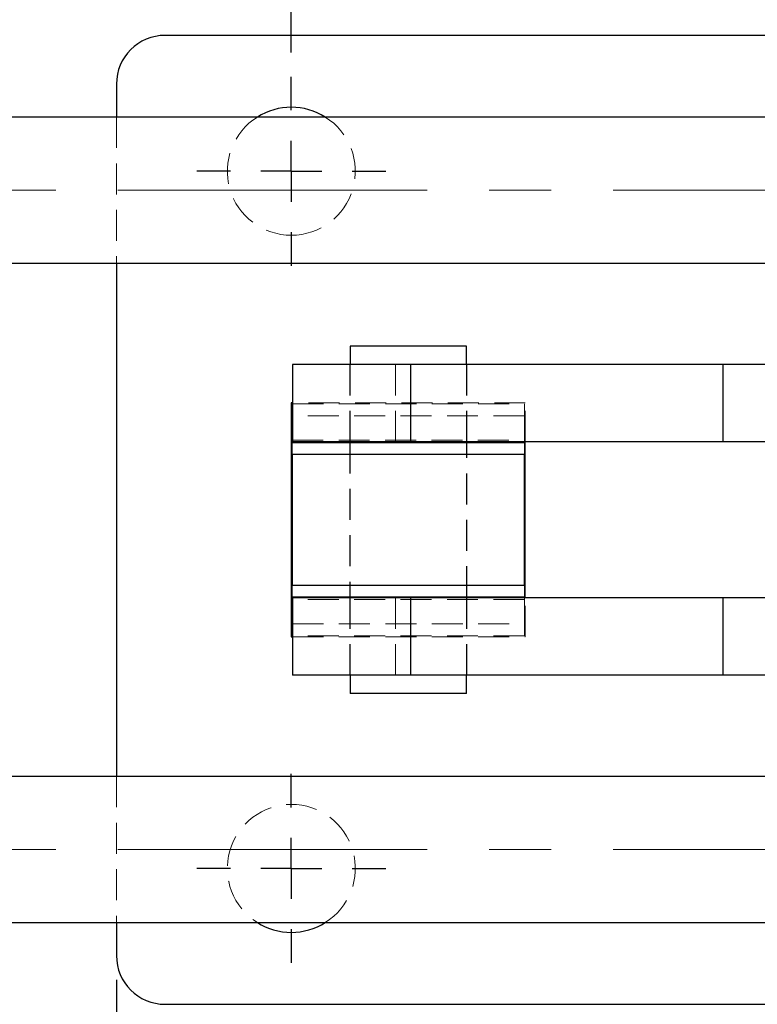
# Model space of a CAD drawing. Header units: millimetres. Extents: x 27 to 413, y 83 to 286.
# Tile 3 of 17: x 87 to 118, y 115 to 155. Entities that reach past the tile are written whole.
import ezdxf

# ---------------------------------------------------------------- set-up
doc = ezdxf.new("R2010")
doc.units = ezdxf.units.MM
doc.linetypes.add('CENTERX2', pattern=[20.32, 12.7, -2.54, 2.54, -2.54])
doc.linetypes.add('HIDDEN', pattern=[1.905, 1.27, -0.635])
doc.layers.add('FORMATO', color=179, linetype='Continuous')
doc.styles.add('SLDTEXTSTYLE0', font='TXT', dxfattribs={"width": 0.75})
doc.dimstyles.new('SLDDIMSTYLE0', dxfattribs={"dimtxt": 3.5, "dimasz": 3.302, "dimexe": 0, "dimexo": 0.0625, "dimgap": 0.875, "dimtad": 1, "dimdec": 0, "dimlfac": 2, "dimrnd": 1e-09, "dimzin": 12, "dimdsep": 46, "dimtxsty": 'SLDTEXTSTYLE0', "dimsah": 1, "dimcen": 0.09, "dimadec": 0, "dimazin": 3, "dimtfac": 1, "dimtdec": 0, "dimtofl": 0, "dimtmove": 0, "dimatfit": 3, "dimfxl": 0, "dimfrac": 2, "dimtolj": 1, "dimtzin": 12, "dimarcsym": 0})
doc.dimstyles.new('SLDDIMSTYLE1', dxfattribs={"dimtxt": 3.5, "dimasz": 3.302, "dimexe": 0, "dimexo": 0.0625, "dimgap": 0.875, "dimtad": 1, "dimdec": 0, "dimlfac": 2, "dimrnd": 1e-09, "dimzin": 12, "dimdsep": 46, "dimtxsty": 'SLDTEXTSTYLE0', "dimsah": 1, "dimcen": 0.09, "dimadec": 0, "dimazin": 3, "dimtfac": 1, "dimtofl": 0, "dimtmove": 0, "dimatfit": 3, "dimfxl": 0, "dimfrac": 2, "dimtolj": 1, "dimtzin": 12, "dimarcsym": 0})
doc.dimstyles.new('SLDDIMSTYLE4', dxfattribs={"dimtxt": 3.5, "dimasz": 3.302, "dimexe": 0, "dimexo": 0.0625, "dimgap": 0.875, "dimtad": 1, "dimdec": 3, "dimlfac": 2, "dimrnd": 1e-09, "dimzin": 12, "dimdsep": 46, "dimtxsty": 'SLDTEXTSTYLE0', "dimsah": 1, "dimcen": 0.09, "dimadec": 0, "dimazin": 3, "dimtfac": 1, "dimtofl": 0, "dimtmove": 0, "dimatfit": 3, "dimfxl": 0, "dimfrac": 2, "dimtolj": 1, "dimtzin": 12, "dimarcsym": 0})

# ---------------------------------------------------------------- blocks, each defined once
blk = doc.blocks.new('_D_7')
at = {"layer": 'FORMATO'}
for p, q in [((73.442, 154.123), (73.442, 175.767)), ((98.642, 154.123), (98.642, 175.767)), ((73.442, 174.767), (98.642, 174.767))]:
    blk.add_line(p, q, dxfattribs=at)
for points in [[(73.442, 174.767), (76.744, 174.259), (76.744, 175.275)], [(98.642, 174.767), (95.34, 175.275), (95.34, 174.259)]]:
    blk.add_solid(points, dxfattribs=at)
at = {"layer": 'FORMATO', "insert": (85.193, 179.279), "char_height": 3.5, "attachment_point": 1, "style": 'SLDTEXTSTYLE0'}
blk.add_mtext('50', dxfattribs=at)
blk = doc.blocks.new('_D_8')
at = {"layer": 'FORMATO'}
for p, q in [((98.642, 154.123), (98.642, 175.767)), ((127.242, 154.123), (127.242, 175.767)), ((98.642, 174.767), (127.242, 174.767))]:
    blk.add_line(p, q, dxfattribs=at)
for points in [[(98.642, 174.767), (101.944, 174.259), (101.944, 175.275)], [(127.242, 174.767), (123.94, 175.275), (123.94, 174.259)]]:
    blk.add_solid(points, dxfattribs=at)
at = {"layer": 'FORMATO', "insert": (109.855, 179.279), "char_height": 3.5, "attachment_point": 1, "style": 'SLDTEXTSTYLE0'}
blk.add_mtext('57,2', dxfattribs=at)
blk = doc.blocks.new('_D_10')
at = {"layer": 'FORMATO'}
for p, q in [((91.467, 116.073), (91.467, 97.6)), ((134.417, 116.073), (134.417, 97.6)), ((91.467, 98.6), (134.417, 98.6))]:
    blk.add_line(p, q, dxfattribs=at)
for points in [[(91.467, 98.6), (94.769, 98.092), (94.769, 99.108)], [(134.417, 98.6), (131.115, 99.108), (131.115, 98.092)]]:
    blk.add_solid(points, dxfattribs=at)
at = {"layer": 'FORMATO', "insert": (111.794, 103.111), "char_height": 3.5, "attachment_point": 1, "style": 'SLDTEXTSTYLE0'}
blk.add_mtext('86', dxfattribs=at)
blk = doc.blocks.new('_D_15')
at = {"layer": 'FORMATO'}
for p, q in [((50.417, 116.073), (50.417, 82.935)), ((134.417, 116.073), (134.417, 82.935)), ((50.417, 83.935), (134.417, 83.935))]:
    blk.add_line(p, q, dxfattribs=at)
for points in [[(50.417, 83.935), (53.719, 83.427), (53.719, 84.443)], [(134.417, 83.935), (131.115, 84.443), (131.115, 83.427)]]:
    blk.add_solid(points, dxfattribs=at)
at = {"layer": 'FORMATO', "insert": (82.81, 88.447), "char_height": 3.5, "attachment_point": 1, "style": 'SLDTEXTSTYLE0'}
blk.add_mtext('168', dxfattribs=at)
blk = doc.blocks.new('SW_CENTERMARKSYMBOL_4')
at = {"layer": 'FORMATO', "color": 0}
for p, q in [((0, 2.5), (0, 3.875)), ((0, 0), (0, 1.25)), ((-2.5, 0), (-3.875, 0)), ((0, 0), (-1.25, 0)), ((0, 0), (0, -1.25)), ((0, 0), (1.25, 0)), ((2.5, 0), (3.875, 0)), ((0, -2.5), (0, -3.875))]:
    blk.add_line(p, q, dxfattribs=at)
blk = doc.blocks.new('SW_CENTERMARKSYMBOL_9')
at = {"layer": 'FORMATO', "color": 0}
for p, q in [((0, 2.5), (0, 3.875)), ((0, 0), (0, 1.25)), ((-2.5, 0), (-3.875, 0)), ((0, 0), (-1.25, 0)), ((0, 0), (0, -1.25)), ((0, 0), (1.25, 0)), ((2.5, 0), (3.875, 0)), ((0, -2.5), (0, -3.875))]:
    blk.add_line(p, q, dxfattribs=at)

msp = doc.modelspace()

# ---------------------------------------------------------------- linework, layer by layer
at = {"color": 7, "linetype": 'Continuous', "lineweight": 25}
for p, q in [((132.41658, 154.82279), (93.46658, 154.82279)), ((91.46658, 152.8228), (91.46658, 151.4728)), ((120.08041, 151.4728), (65.17201, 151.4728)), ((65.17201, 145.4728), (120.08041, 145.4728)), ((91.46658, 145.4728), (91.46658, 124.4228)), ((101.06033, 142.0728), (101.06033, 141.3228)), ((105.82283, 142.0728), (101.06033, 142.0728)), ((105.82283, 141.3228), (105.82283, 142.0728)), ((98.69158, 141.3228), (98.69158, 138.1478)), ((103.52648, 141.3228), (98.69158, 141.3228)), ((103.52648, 141.3228), (103.52648, 138.1478)), ((116.34461, 141.3228), (103.52648, 141.3228)), ((116.34461, 141.3228), (116.34461, 138.1478)), ((120.21118, 141.3228), (116.34461, 141.3228)), ((98.69158, 139.7478), (98.64158, 139.7478)), ((98.64158, 139.7478), (98.64158, 130.1478)), ((98.67908, 139.7103), (98.69158, 139.7103)), ((98.67908, 139.2103), (98.67908, 139.7103)), ((98.69158, 139.2103), (98.67908, 139.2103)), ((98.67908, 139.2103), (98.67908, 138.1228)), ((103.52648, 138.1478), (98.69158, 138.1478)), ((101.06033, 138.1478), (101.06033, 138.1228)), ((116.34461, 138.1478), (103.52648, 138.1478)), ((105.82283, 138.1228), (105.82283, 138.1478)), ((108.20408, 138.1228), (108.20408, 138.1478)), ((108.24158, 131.7478), (108.24158, 138.1478)), ((120.21118, 138.1478), (116.34461, 138.1478)), ((98.67908, 138.1228), (108.20408, 138.1228)), ((98.67908, 137.6228), (98.67908, 138.1228)), ((108.20408, 138.1228), (108.20408, 137.6228)), ((108.20408, 137.6228), (98.67908, 137.6228)), ((98.67908, 137.6228), (98.67908, 132.2728)), ((108.20408, 132.2728), (108.20408, 137.6228)), ((98.67908, 132.2728), (108.20408, 132.2728)), ((98.67908, 131.7728), (98.67908, 132.2728)), ((108.20408, 132.2728), (108.20408, 131.7728)), ((108.20408, 131.7728), (98.67908, 131.7728)), ((98.67908, 131.7728), (98.67908, 130.6853)), ((98.69158, 131.7478), (98.69158, 128.5728)), ((103.52648, 131.7478), (98.69158, 131.7478)), ((101.06033, 131.7728), (101.06033, 131.7478)), ((103.52648, 131.7478), (103.52648, 128.5728)), ((116.34461, 131.7478), (103.52648, 131.7478)), ((105.82283, 131.7478), (105.82283, 131.7728)), ((108.20408, 131.7478), (108.20408, 131.7728)), ((116.34461, 131.7478), (116.34461, 128.5728)), ((120.21118, 131.7478), (116.34461, 131.7478)), ((98.67908, 130.6853), (98.69158, 130.6853)), ((98.67908, 130.1853), (98.67908, 130.6853)), ((98.64158, 130.1478), (98.69158, 130.1478)), ((98.69158, 130.1853), (98.67908, 130.1853)), ((103.52648, 128.5728), (98.69158, 128.5728)), ((101.06033, 128.5728), (101.06033, 127.8228)), ((116.34461, 128.5728), (103.52648, 128.5728)), ((105.82283, 127.8228), (105.82283, 128.5728)), ((120.21118, 128.5728), (116.34461, 128.5728)), ((105.82283, 127.8228), (101.06033, 127.8228)), ((120.08041, 124.4228), (65.17201, 124.4228)), ((65.17201, 118.4228), (120.08041, 118.4228)), ((91.46658, 118.4228), (91.46658, 117.07279)), ((93.46658, 115.0728), (132.41658, 115.0728))]:
    msp.add_line(p, q, dxfattribs=at)
at = {"color": 7, "linetype": 'HIDDEN', "lineweight": 18}
for p, q in [((91.46658, 151.4728), (91.46658, 145.4728)), ((101.04158, 141.3228), (101.04158, 138.1478)), ((101.06033, 141.3228), (101.06033, 138.1478)), ((102.9093, 141.3228), (102.9093, 138.1478)), ((105.82283, 138.1478), (105.82283, 141.3228)), ((105.84158, 138.1478), (105.84158, 141.3228)), ((108.24158, 139.7478), (98.69158, 139.7478)), ((98.69158, 139.7103), (108.20408, 139.7103)), ((108.20408, 139.7103), (108.20408, 139.2103)), ((108.24158, 138.1478), (108.24158, 139.7478)), ((108.20408, 139.2103), (98.69158, 139.2103)), ((108.20408, 138.1478), (108.20408, 139.2103)), ((98.67908, 138.2103), (108.20408, 138.2103)), ((101.04158, 138.1228), (101.04158, 131.7728)), ((101.06033, 138.1228), (101.06033, 131.7728)), ((105.82283, 131.7728), (105.82283, 138.1228)), ((105.84158, 131.7728), (105.84158, 138.1228)), ((108.20408, 131.6853), (98.67908, 131.6853)), ((101.04158, 131.7478), (101.04158, 128.5728)), ((101.06033, 131.7478), (101.06033, 128.5728)), ((102.9093, 131.7478), (102.9093, 128.5728)), ((105.82283, 128.5728), (105.82283, 131.7478)), ((105.84158, 128.5728), (105.84158, 131.7478)), ((108.20408, 130.6853), (108.20408, 131.7478)), ((108.24158, 130.1478), (108.24158, 131.7478)), ((98.69158, 130.6853), (108.20408, 130.6853)), ((108.20408, 130.6853), (108.20408, 130.1853)), ((108.20408, 130.1853), (98.69158, 130.1853)), ((98.69158, 130.1478), (108.24158, 130.1478)), ((91.46658, 124.4228), (91.46658, 118.4228))]:
    msp.add_line(p, q, dxfattribs=at)
at = {"color": 7, "linetype": 'Continuous', "lineweight": 25}
for centre, radius, start, end in [((93.46658, 152.8228), 2, 90, 180), ((98.64158, 149.2478), 2.625, 57.953641, 122.046359), ((98.64158, 120.6478), 2.625, 237.953641, 270), ((98.64158, 120.6478), 2.625, 270, 302.046359), ((93.46658, 117.0728), 2, 180, 270)]:
    msp.add_arc(centre, radius, start, end, dxfattribs=at)
at = {"color": 7, "linetype": 'HIDDEN', "lineweight": 18}
for centre, start, end in [((98.64158, 149.2478), 122.046359, 270), ((98.64158, 149.2478), 270, 57.953641), ((98.64158, 120.6478), 302.046359, 237.953641)]:
    msp.add_arc(centre, 2.625, start, end, dxfattribs=at)
at = {"layer": 'FORMATO', "linetype": 'CENTERX2', "lineweight": 18}
for p, q in [((71.20095, 148.4728), (142.70086, 148.4728)), ((71.20095, 121.4228), (142.70086, 121.4228))]:
    msp.add_line(p, q, dxfattribs=at)

# ---------------------------------------------------------------- block references
at = {"layer": 'FORMATO'}
for name, p in [('SW_CENTERMARKSYMBOL_4', (98.64158, 149.2478)), ('SW_CENTERMARKSYMBOL_9', (98.64158, 120.6478))]:
    msp.add_blockref(name, p, dxfattribs=at)

# ---------------------------------------------------------------- dimensions: what is measured, and where the dimension line sits
for base, p1, p2, dimstyle, picture, middle in [((98.64158, 174.76743), (73.44158, 153.1228), (98.64158, 153.1228), 'SLDDIMSTYLE1', '_D_7', (87.7791, 174.76743)), ((127.24158, 174.76743), (98.64158, 153.1228), (127.24158, 153.1228), 'SLDDIMSTYLE4', '_D_8', (114.38044, 174.76743)), ((134.41658, 83.93512), (50.41658, 117.0728), (134.41658, 117.0728), 'SLDDIMSTYLE0', '_D_15', (86.6887, 83.93512)), ((134.41658, 98.59967), (91.46658, 117.0728), (134.41658, 117.0728), 'SLDDIMSTYLE0', '_D_10', (114.38044, 98.59967))]:
    dim = msp.add_linear_dim(base=base, p1=p1, p2=p2, dimstyle=dimstyle, dxfattribs=at)
    dim.commit()
    dim.dimension.update_dxf_attribs({"geometry": picture, "text_midpoint": middle, "dimtype": 160})

doc.saveas('drawing.dxf')
